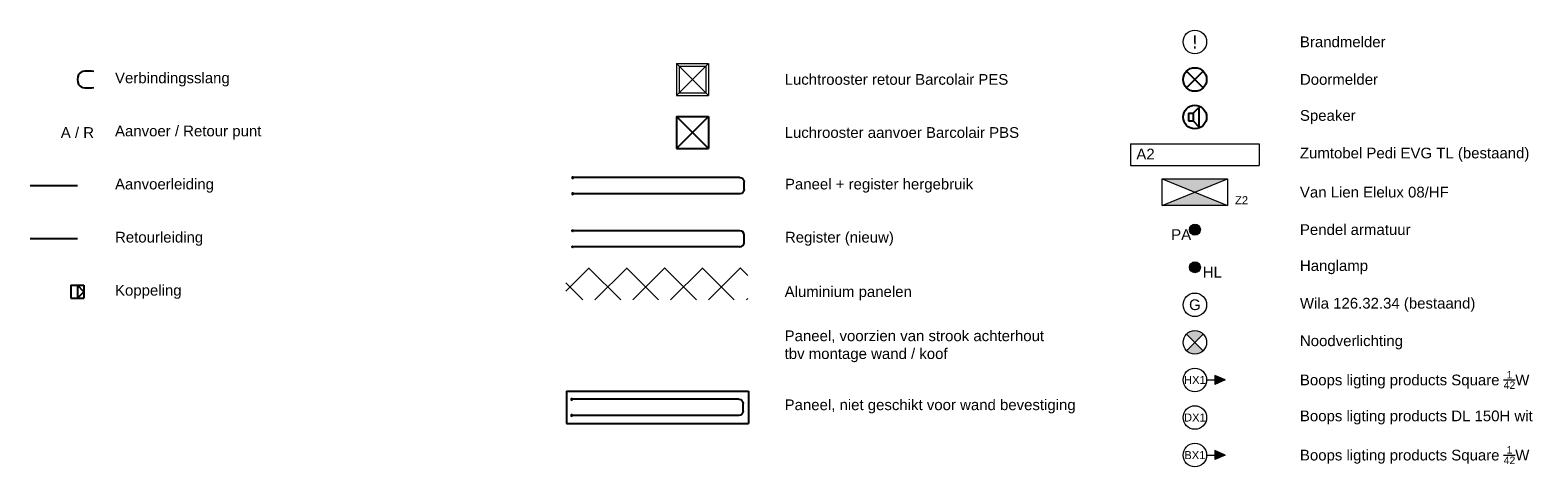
# Model space of a CAD drawing. Extents: x 2603 to 314299, y -540804 to -201914.
# Tile 2 of 15: x 51386 to 65465, y -288268 to -284188. Entities that reach past the tile are written whole.
import ezdxf

# ---------------------------------------------------------------- set-up
doc = ezdxf.new("R2010")
doc.units = 0
doc.header["$LTSCALE"] = 25
for name, color, linetype, lineweight in [('KP-Aluminium', 8, 'CONTINUOUS', 18), ('KP-Lucht retour', 3, 'CONTINUOUS', 18), ('KP-Registers-nieuw', 3, 'CONTINUOUS', 25), ('KP-Verlichting', 2, 'CONTINUOUS', 18)]:
    doc.layers.add(name, color=color, linetype=linetype, lineweight=lineweight)
for name, color, linetype in [('KP-koppelingen', 6, 'CONTINUOUS'), ('KP-leidingen(aanvoer)', 5, 'CONTINUOUS'), ('KP-leidingen(retour)', 1, 'CONTINUOUS'), ('KP-Lucht aanvoer', 6, 'CONTINUOUS'), ('KP-Melders', 3, 'CONTINUOUS'), ('KP-panelen', 1, 'CONTINUOUS'), ('KP-registers', 4, 'CONTINUOUS'), ('KP-slangen', 7, 'CONTINUOUS'), ('KP-tekst', 7, 'CONTINUOUS')]:
    doc.layers.add(name, color=color, linetype=linetype)
doc.styles.add('arial', font='ARIAL.TTF')
doc.styles.add('Cofely vet', font='tahomabd.TTF')

# ---------------------------------------------------------------- blocks, each defined once
blk = doc.blocks.new('Register A')
at = {"layer": 'KP-registers', "linetype": 'Continuous'}
for p, q in [((50, 115), (50, 185)), ((90, 225), (1644, 225)), ((90, 75), (1644, 75))]:
    blk.add_line(p, q, dxfattribs=at)
for centre in [(1650, 225), (1650, 75)]:
    blk.add_circle(centre, 6, dxfattribs=at)
for centre, start, end in [((90, 185), 90, 180), ((90, 115), 180, 270)]:
    blk.add_arc(centre, 40, start, end, dxfattribs=at)
blk = doc.blocks.new('Register A nieuw')
at = {"layer": 'KP-Registers-nieuw', "linetype": 'Continuous'}
for p, q in [((1610, 225), (56, 225)), ((1650, 115), (1650, 185)), ((1610, 75), (56, 75))]:
    blk.add_line(p, q, dxfattribs=at)
for centre in [(50, 225), (50, 75)]:
    blk.add_circle(centre, 6, dxfattribs=at)
for centre, start, end in [((1610, 185), 0, 90), ((1610, 115), 270, 0)]:
    blk.add_arc(centre, 40, start, end, dxfattribs=at)

msp = doc.modelspace()

# ---------------------------------------------------------------- hatches: boundary and pattern name
at = {"layer": 'KP-Aluminium', "linetype": 'Continuous'}
h = msp.add_hatch(dxfattribs=at)
h.set_pattern_fill('ANSI37', color=256, scale=2000, style=0)
h.set_pattern_definition([(45, (-91358.92, -43342.9), (-176.7767, 176.7767), []), (135, (-91358.92, -43342.9), (-176.7767, -176.7767), [])])
h.paths.add_polyline_path([(58087, -286408), (56387, -286408), (56387, -286708), (58087, -286708)])
at = {"layer": 'KP-Verlichting', "linetype": 'Continuous'}
h = msp.add_hatch(color=256, dxfattribs=at)
h.paths.add_polyline_path([(61958, -285576), (62262, -285702), (62567, -285576)])
h.paths.add_polyline_path([(62567, -285827), (62262, -285702), (61958, -285827)])
for points in [[(62313, -286052, 1), (62212, -286052, 1)], [(62313, -286403, 1), (62212, -286403, 1)]]:
    msp.add_hatch(color=256, dxfattribs=at).paths.add_polyline_path(points)
h = msp.add_hatch(color=256, dxfattribs=at)
h.paths.add_polyline_path([(62185, -287027), (62262, -287105), (62340, -287027, 0.414214)])
h.paths.add_polyline_path([(62185, -287183, 0.414214), (62340, -287183), (62262, -287105)])
h = msp.add_hatch(color=256, dxfattribs=at)
h.paths.add_polyline_path([(62544, -287456), (62447, -287456), (62447, -287498)])
h.paths.add_polyline_path([(62544, -287456), (62447, -287414), (62447, -287456)])
h = msp.add_hatch(color=256, dxfattribs=at)
h.paths.add_polyline_path([(62544, -288158), (62447, -288158), (62447, -288200)])
h.paths.add_polyline_path([(62544, -288158), (62447, -288116), (62447, -288158)])

# ---------------------------------------------------------------- linework, layer by layer
at = {"layer": 'KP-koppelingen', "linetype": 'Continuous'}
for p, q in [((51766, -286572), (51888, -286572)), ((51766, -286572), (51766, -286693)), ((51888, -286633), (51827, -286572)), ((51827, -286572), (51827, -286693)), ((51827, -286693), (51888, -286633)), ((51888, -286572), (51888, -286693)), ((51766, -286693), (51888, -286693))]:
    msp.add_line(p, q, dxfattribs=at)
at = {"layer": 'KP-leidingen(aanvoer)', "linetype": 'Continuous'}
msp.add_line((51827, -285641), (51386, -285641), dxfattribs=at)
at = {"layer": 'KP-leidingen(retour)', "linetype": 'Continuous'}
msp.add_line((51827, -286137), (51386, -286137), dxfattribs=at)
at = {"layer": 'KP-Lucht aanvoer', "linetype": 'Continuous'}
for p, q in [((57421, -284995), (57421, -285295)), ((57421, -284995), (57721, -284995)), ((57421, -285295), (57721, -284995)), ((57421, -284995), (57721, -285295)), ((57721, -284995), (57721, -285295)), ((57421, -285295), (57721, -285295))]:
    msp.add_line(p, q, dxfattribs=at)
at = {"layer": 'KP-Lucht retour', "linetype": 'Continuous'}
for p, q in [((57421, -284499), (57421, -284799)), ((57421, -284499), (57721, -284499)), ((57421, -284799), (57721, -284499)), ((57421, -284499), (57721, -284799)), ((57446, -284524), (57446, -284774)), ((57446, -284524), (57696, -284524)), ((57696, -284524), (57696, -284774)), ((57721, -284499), (57721, -284799)), ((57421, -284799), (57721, -284799)), ((57446, -284774), (57696, -284774))]:
    msp.add_line(p, q, dxfattribs=at)
at = {"layer": 'KP-Melders', "linetype": 'Continuous'}
for p, q in [((62185, -284727), (62340, -284571)), ((62185, -284571), (62340, -284727)), ((62246, -284965), (62298, -284910)), ((62298, -284910), (62298, -285091)), ((62203, -284965), (62246, -284965)), ((62203, -284965), (62203, -285035)), ((62203, -285035), (62246, -285035)), ((62203, -285035), (62246, -285035)), ((62246, -284965), (62246, -285035)), ((62246, -285035), (62298, -285091))]:
    msp.add_line(p, q, dxfattribs=at)
for centre in [(62262, -284649), (62262, -285000)]:
    msp.add_circle(centre, 110, dxfattribs=at)
at = {"layer": 'KP-panelen', "linetype": 'Continuous'}
for p, q in [((56393, -287562), (58093, -287562)), ((56393, -287562), (56393, -287862)), ((58093, -287562), (58093, -287862)), ((56393, -287862), (58093, -287862))]:
    msp.add_line(p, q, dxfattribs=at)
at = {"layer": 'KP-slangen', "linetype": 'Continuous'}
msp.add_spline([(51980, -284574), (51838, -284603), (51838, -284695), (51980, -284724)], degree=3, dxfattribs=at)
at = {"layer": 'KP-Verlichting', "linetype": 'Continuous'}
for p, q in [((61662, -285251), (62862, -285251)), ((61662, -285251), (61662, -285451)), ((62862, -285251), (62862, -285451)), ((61662, -285451), (62862, -285451)), ((61958, -285576), (62567, -285576)), ((61958, -285827), (61958, -285576)), ((61958, -285827), (62567, -285576)), ((61958, -285576), (62567, -285827)), ((62567, -285576), (62567, -285827)), ((62567, -285827), (61958, -285827)), ((62340, -287183), (62185, -287027)), ((62185, -287183), (62340, -287027)), ((62372, -287456), (62544, -287456)), ((62544, -287456), (62447, -287414)), ((62447, -287414), (62447, -287498)), ((62544, -287456), (62447, -287498)), ((62372, -288158), (62544, -288158)), ((62544, -288158), (62447, -288116)), ((62447, -288116), (62447, -288200)), ((62544, -288158), (62447, -288200))]:
    msp.add_line(p, q, dxfattribs=at)
for centre, radius in [((62262, -284298), 110), ((62262, -286052), 51), ((62262, -286403), 51), ((62262, -286754), 110), ((62262, -287105), 110), ((62262, -287456), 110), ((62262, -287807), 110), ((62262, -288158), 110)]:
    msp.add_circle(centre, radius, dxfattribs=at)

# ---------------------------------------------------------------- block references
at = {"layer": 'KP-registers', "linetype": 'Continuous', "xscale": -1}
for p in [(58102, -285791), (58093, -287862)]:
    msp.add_blockref('Register A', p, dxfattribs=at)
at = {"layer": 'KP-Registers-nieuw', "linetype": 'Continuous'}
msp.add_blockref('Register A nieuw', (56402, -286287), dxfattribs=at)

# ---------------------------------------------------------------- texts
at = {"layer": 'KP-tekst', "linetype": 'Continuous', "insert": (51827, -285145), "char_height": 100, "attachment_point": 5, "style": 'arial'}
msp.add_mtext('\\A1;A / R', dxfattribs=at)
at = {"layer": 'KP-Verlichting', "linetype": 'Continuous'}
for s, insert, char_height, attachment_point, style in [('\\A1;!', (62262, -284298), 125, 5, 'Cofely vet'), ('\\A1;Brandmelder', (63243, -284298), 100, 4, 'arial'), ('\\A1;Verbindingsslang', (52178, -284649), 100, 4, 'arial'), ('\\A1;Luchtrooster retour Barcolair PES', (58431, -284649), 100, 4, 'arial'), ('\\A1;Doormelder', (63243, -284649), 100, 4, 'arial'), ('\\A1;Speaker', (63243, -285000), 100, 4, 'arial'), ('\\A1;Aanvoer / Retour punt', (52178, -285145), 100, 4, 'arial'), ('\\A1;Luchrooster aanvoer Barcolair PBS', (58431, -285145), 100, 4, 'arial'), ('\\A1;A2', (61801, -285346), 100, 5, 'arial'), ('\\A1;Zumtobel Pedi EVG TL (bestaand)', (63243, -285351), 100, 4, 'arial'), ('\\A1;Aanvoerleiding', (52178, -285641), 100, 4, 'arial'), ('\\A1;Paneel + register hergebruik', (58434, -285641), 100, 4, 'arial'), ('\\A1;Van Lien Elelux 08/HF', (63243, -285702), 100, 4, 'arial'), ('\\A1;Z2', (62698, -285777), 75, 5, 'arial'), ('\\A1;Retourleiding', (52178, -286137), 100, 4, 'arial'), ('\\A1;Register (nieuw)', (58434, -286137), 100, 4, 'arial'), ('\\A1;PA', (62134, -286098), 100, 5, 'arial'), ('\\A1;Pendel armatuur', (63243, -286052), 100, 4, 'arial'), ('\\A1;Hanglamp', (63243, -286403), 100, 4, 'arial'), ('\\A1;HL', (62425, -286449), 100, 5, 'arial'), ('\\A1;Koppeling', (52178, -286633), 100, 4, 'arial'), ('\\A1;Aluminium panelen', (58431, -286646), 100, 4, 'arial'), ('\\A1;G', (62262, -286754), 100, 5, 'arial'), ('\\A1;Wila 126.32.34 (bestaand)', (63243, -286754), 100, 4, 'arial'), ('\\A1;Paneel, voorzien van strook achterhout\\Ptbv montage wand / koof', (58431, -287142), 100, 4, 'arial'), ('\\A1;Noodverlichting', (63243, -287105), 100, 4, 'arial'), ('\\A1;HX1', (62262, -287456), 75, 5, 'arial'), ('\\A1;Boops ligting products Square {\\H0.7x;\\S1/42;}W', (63243, -287456), 100, 4, 'arial'), ('\\A1;Paneel, niet geschikt voor wand bevestiging', (58431, -287703), 100, 4, 'arial'), ('\\A1;DX1', (62262, -287807), 75, 5, 'arial'), ('\\A1;Boops ligting products DL 150H wit', (63243, -287807), 100, 4, 'arial'), ('\\A1;BX1', (62262, -288158), 75, 5, 'arial'), ('\\A1;Boops ligting products Square {\\H0.7x;\\S1/42;}W', (63243, -288158), 100, 4, 'arial')]:
    msp.add_mtext(s, dxfattribs=dict(at, insert=insert, char_height=char_height, attachment_point=attachment_point, style=style))

doc.saveas('drawing.dxf')
